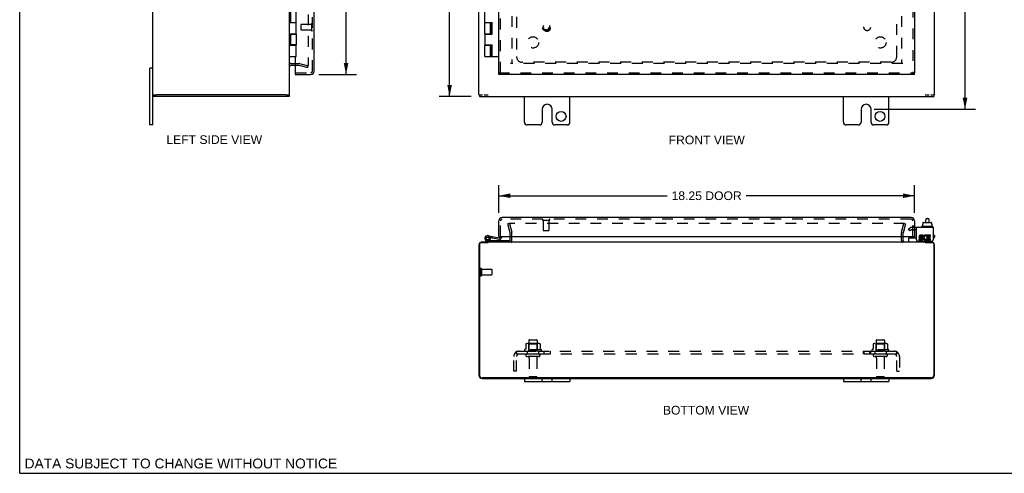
# Model space of a CAD drawing. Header units: inches. Extents: x 0 to 86.4, y 0 to 55.9.
# Tile 1 of 4: x 0 to 43.2, y 0 to 19.9. Entities that reach past the tile are written whole.
import ezdxf

# ---------------------------------------------------------------- set-up
doc = ezdxf.new("R2010")
doc.units = ezdxf.units.IN
doc.header["$LTSCALE"] = 4.754237
doc.header["$MEASUREMENT"] = 0
doc.linetypes.add('HIDDEN', pattern=[0.2, 0.1, -0.1])
doc.layers.get('0').update_dxf_attribs({"linetype": 'CONTINUOUS'})
for name, color, linetype in [('DEFAULT_2', 8, 'HIDDEN'), ('DIMENSIONS', 7, 'CONTINUOUS'), ('DOOR_ASSEMBLY', 7, 'CONTINUOUS'), ('SUBPANEL', 7, 'CONTINUOUS')]:
    doc.layers.add(name, color=color, linetype=linetype)
doc.styles.get("Standard").update_dxf_attribs({"font": 'arial.ttf'})
doc.dimstyles.new('DIMSTYLE_1', dxfattribs={"dimtxt": 0.381356, "dimasz": 0.508475, "dimexe": 0.09, "dimexo": 0.07, "dimgap": 0.0375, "dimtad": 0, "dimtih": 1, "dimtoh": 1, "dimzin": 4, "dimdsep": 46, "dimtxsty": 'Standard', "dimblk": '_FILLED', "dimblk1": '_FILLED', "dimblk2": '_FILLED', "dimcen": 0.09, "dimadec": 3, "dimazin": 1, "dimtfac": 1, "dimtdec": 3, "dimtofl": 0, "dimtmove": 0, "dimatfit": 3, "dimldrblk": '_FILLED', "dimfxl": 0, "dimtolj": 1, "dimtzin": 4, "dimarcsym": 0})

# ---------------------------------------------------------------- blocks, each defined once
blk = doc.blocks.new('_FILLED')
at = {"color": 0, "linetype": 'ByBlock'}
blk.add_solid([(0, 0), (-1, 0.2), (-1, -0.2)], dxfattribs=at)
blk = doc.blocks.new('*D3')
at = {"layer": 'DIMENSIONS', "color": 2, "linetype": 'Continuous'}
for p, q in [((13.134, 39.584), (14.785, 39.584)), ((14.327, 39.584), (14.327, 29.188)), ((14.327, 17.521), (14.327, 27.853)), ((13.134, 17.521), (14.785, 17.521))]:
    blk.add_line(p, q, dxfattribs=at)
at = {"layer": 'DIMENSIONS', "color": 2, "linetype": 'Continuous', "xscale": 0.5084745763, "yscale": 0.5084745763, "zscale": 0.5084745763}
for p, rotation in [((14.327, 39.584), 90), ((14.327, 17.521), 270)]:
    blk.add_blockref('_FILLED', p, dxfattribs=dict(at, rotation=rotation))
at = {"layer": 'DIMENSIONS', "color": 2, "linetype": 'Continuous', "insert": (14.327, 28.997), "char_height": 0.3814, "width": 1.59631, "attachment_point": 2, "line_spacing_factor": 0.9}
blk.add_mtext('22.06\\PDOOR', dxfattribs=at)
blk = doc.blocks.new('*D4')
at = {"layer": 'DIMENSIONS', "color": 2, "linetype": 'Continuous'}
for p, q in [((21.03, 11.445), (21.03, 12.65)), ((39.28, 11.445), (39.28, 12.65)), ((21.03, 12.193), (28.426, 12.193)), ((39.28, 12.193), (31.883, 12.193))]:
    blk.add_line(p, q, dxfattribs=at)
at = {"layer": 'DIMENSIONS', "color": 2, "linetype": 'Continuous', "xscale": 0.5084745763, "yscale": 0.5084745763, "zscale": 0.5084745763, "rotation": 180}
blk.add_blockref('_FILLED', (21.03, 12.193), dxfattribs=at)
at = {"layer": 'DIMENSIONS', "color": 2, "linetype": 'Continuous', "xscale": 0.5084745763, "yscale": 0.5084745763, "zscale": 0.5084745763}
blk.add_blockref('_FILLED', (39.28, 12.193), dxfattribs=at)
at = {"layer": 'DIMENSIONS', "color": 2, "linetype": 'Continuous', "insert": (30.155, 12.384), "char_height": 0.3814, "width": 3.07637, "attachment_point": 2, "line_spacing_factor": 0.9}
blk.add_mtext('18.25 DOOR', dxfattribs=at)
blk = doc.blocks.new('*D8')
at = {"layer": 'DIMENSIONS', "color": 2, "linetype": 'Continuous'}
for p, q in [((37.51, 41.178), (41.953, 41.178)), ((41.496, 41.178), (41.496, 28.965)), ((41.496, 15.99), (41.496, 28.203)), ((37.51, 15.99), (41.953, 15.99))]:
    blk.add_line(p, q, dxfattribs=at)
at = {"layer": 'DIMENSIONS', "color": 2, "linetype": 'Continuous', "xscale": 0.5084745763, "yscale": 0.5084745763, "zscale": 0.5084745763}
for p, rotation in [((41.496, 41.178), 90), ((41.496, 15.99), 270)]:
    blk.add_blockref('_FILLED', p, dxfattribs=dict(at, rotation=rotation))
at = {"layer": 'DIMENSIONS', "color": 2, "linetype": 'Continuous', "insert": (41.496, 28.775), "char_height": 0.3814, "width": 1.33262, "attachment_point": 2, "line_spacing_factor": 0.9}
blk.add_mtext('25.19', dxfattribs=at)
blk = doc.blocks.new('*D9')
at = {"layer": 'DIMENSIONS', "color": 2, "linetype": 'Continuous'}
for p, q in [((19.814, 40.553), (18.413, 40.553)), ((18.871, 40.553), (18.871, 28.934)), ((18.871, 16.553), (18.871, 28.171)), ((19.814, 16.553), (18.413, 16.553))]:
    blk.add_line(p, q, dxfattribs=at)
at = {"layer": 'DIMENSIONS', "color": 2, "linetype": 'Continuous', "xscale": 0.5084745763, "yscale": 0.5084745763, "zscale": 0.5084745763}
for p, rotation in [((18.871, 40.553), 90), ((18.871, 16.553), 270)]:
    blk.add_blockref('_FILLED', p, dxfattribs=dict(at, rotation=rotation))
at = {"layer": 'DIMENSIONS', "color": 2, "linetype": 'Continuous', "insert": (18.871, 28.744), "char_height": 0.3814, "width": 1.33262, "attachment_point": 2, "line_spacing_factor": 0.9}
blk.add_mtext('24.00', dxfattribs=at)

msp = doc.modelspace()

# ---------------------------------------------------------------- linework, layer by layer
at = {"color": 7, "linetype": 'Continuous'}
for p, q in [((0, 0), (0, 55.932)), ((5.85, 17.803), (5.715, 17.803)), ((5.715, 15.303), (5.715, 17.803)), ((5.85, 16.628), (5.999, 16.628)), ((5.88, 16.628), (5.88, 16.553)), ((11.695, 16.628), (11.85, 16.628)), ((11.83, 16.628), (11.83, 16.553)), ((20.155, 16.628), (20.31, 16.628)), ((20.18, 16.628), (20.18, 16.553)), ((20.384, 16.628), (20.566, 16.628)), ((39.743, 16.628), (39.925, 16.628)), ((40, 16.628), (40.155, 16.628)), ((40.13, 16.628), (40.13, 16.553)), ((5.85, 15.303), (5.715, 15.303)), ((39.579, 10.828), (39.579, 10.808)), ((40.076, 10.838), (39.589, 10.838)), ((39.631, 10.945), (39.646, 10.945)), ((39.631, 10.945), (39.631, 10.838)), ((39.646, 11.003), (39.646, 10.945)), ((39.658, 11.013), (40.013, 11.013)), ((39.778, 11.013), (39.778, 11.137)), ((39.838, 11.197), (39.858, 11.197)), ((39.918, 11.013), (39.918, 11.137)), ((40.024, 11.003), (40.024, 10.945)), ((40.024, 10.945), (40.04, 10.945)), ((40.04, 10.945), (40.04, 10.838)), ((40.086, 10.828), (40.086, 10.808)), ((20.558, 10.161), (20.558, 10.141)), ((39.036, 10.201), (39.036, 10.338)), ((39.046, 10.348), (39.361, 10.348)), ((39.751, 10.141), (39.751, 10.161)), ((40.098, 10.241), (40.098, 10.254)), ((22.155, 4.161), (22.155, 4.026)), ((22.155, 4.026), (24.155, 4.026)), ((22.936, 4.026), (22.936, 4.161)), ((23.373, 4.026), (23.373, 4.161)), ((24.155, 4.161), (24.155, 4.026)), ((36.155, 4.161), (36.155, 4.026)), ((36.155, 4.026), (38.155, 4.026)), ((36.936, 4.026), (36.936, 4.161)), ((37.373, 4.026), (37.373, 4.161)), ((38.155, 4.161), (38.155, 4.026)), ((0, 0), (86.441, 0))]:
    msp.add_line(p, q, dxfattribs=at)
at = {"color": 3, "linetype": 'Continuous'}
for p, q in [((5.85, 15.303), (5.85, 41.803)), ((11.85, 16.628), (11.85, 40.478)), ((20.155, 16.628), (20.155, 40.478)), ((40.155, 16.628), (40.155, 27.803)), ((11.92, 17.928), (12.098, 17.928)), ((11.83, 16.553), (5.88, 16.553)), ((11.695, 16.628), (6.005, 16.628)), ((20.18, 16.553), (40.13, 16.553)), ((22.155, 15.428), (22.155, 16.553)), ((24.155, 15.428), (24.155, 16.553)), ((36.155, 15.428), (36.155, 16.553)), ((38.155, 15.428), (38.155, 16.553)), ((22.936, 15.99), (22.936, 15.428)), ((23.373, 15.428), (23.373, 15.99)), ((36.936, 15.99), (36.936, 15.428)), ((37.373, 15.428), (37.373, 15.99)), ((22.811, 15.303), (22.28, 15.303)), ((24.03, 15.303), (23.498, 15.303)), ((36.811, 15.303), (36.28, 15.303)), ((38.03, 15.303), (37.498, 15.303)), ((21.53, 10.231), (21.53, 10.409)), ((38.78, 10.231), (38.78, 10.409)), ((40.098, 10.798), (39.361, 10.798)), ((39.361, 10.254), (39.361, 10.798)), ((39.645, 10.466), (39.544, 10.466)), ((39.544, 10.42), (39.645, 10.42)), ((39.575, 10.374), (39.544, 10.374)), ((39.645, 10.42), (39.645, 10.466)), ((39.788, 10.414), (39.807, 10.457)), ((39.985, 10.466), (39.815, 10.466)), ((39.815, 10.466), (39.815, 10.273)), ((39.861, 10.42), (39.985, 10.42)), ((39.861, 10.374), (39.861, 10.42)), ((39.962, 10.374), (39.861, 10.374)), ((39.962, 10.329), (39.962, 10.374)), ((39.985, 10.42), (39.985, 10.466)), ((40.098, 10.798), (40.098, 10.254)), ((20.155, 10.016), (20.155, 4.306)), ((20.18, 10.081), (20.18, 4.316)), ((20.24, 10.141), (20.566, 10.141)), ((20.3, 10.161), (40.01, 10.161)), ((39.421, 10.194), (40.038, 10.194)), ((39.575, 10.281), (39.474, 10.281)), ((39.474, 10.281), (39.474, 10.234)), ((39.474, 10.234), (39.575, 10.234)), ((39.529, 10.329), (39.58, 10.329)), ((39.743, 10.141), (40.07, 10.141)), ((39.815, 10.273), (39.801, 10.294)), ((39.815, 10.248), (39.815, 10.234)), ((39.815, 10.234), (39.985, 10.234)), ((39.861, 10.329), (39.962, 10.329)), ((39.861, 10.281), (39.861, 10.329)), ((39.985, 10.281), (39.861, 10.281)), ((39.985, 10.234), (39.985, 10.281)), ((40.13, 10.081), (40.13, 4.316)), ((40.155, 4.306), (40.155, 10.016)), ((20.3, 4.161), (40.01, 4.161)), ((40.005, 4.191), (20.305, 4.191))]:
    msp.add_line(p, q, dxfattribs=at)
for centre in [(23.764, 15.678), (37.764, 15.678)]:
    msp.add_circle(centre, 0.219, dxfattribs=at)
for centre, radius, start, end in [((11.92, 17.858), 0.07, 90, 180), ((23.155, 15.99), 0.219, 0, 180), ((37.155, 15.99), 0.219, 0, 180), ((22.28, 15.428), 0.125, 180, 270), ((22.811, 15.428), 0.125, 270.0001, 360), ((23.498, 15.428), 0.125, 180, 269.9999), ((24.03, 15.428), 0.125, 270, 360), ((36.28, 15.428), 0.125, 180, 270), ((36.811, 15.428), 0.125, 270.0001, 360), ((37.498, 15.428), 0.125, 180, 269.9999), ((38.03, 15.428), 0.125, 270, 360), ((39.544, 10.397), 0.0696, 90, 257.4177), ((39.544, 10.397), 0.0232, 90, 270.0485), ((39.575, 10.304), 0.0696, 270, 90), ((39.761, 10.35), 0.116, 66.5966, 251.8791), ((39.761, 10.35), 0.0696, 66.5966, 305.1122), ((20.3, 10.016), 0.145, 142.9345, 180), ((20.24, 10.081), 0.06, 90, 180), ((20.3, 10.016), 0.145, 90, 122.4929), ((21.46, 10.231), 0.07, 270, 360), ((38.85, 10.231), 0.07, 180, 270), ((39.421, 10.254), 0.06, 180, 270), ((39.575, 10.304), 0.0232, 270, 351.2295), ((39.571, 10.304), 0.0267, 353.4285, 71.7628), ((39.761, 10.348), 0.114, 251.4199, 296.1963), ((39.761, 10.35), 0.116, 295.737, 297.8532), ((40.01, 10.016), 0.145, 57.5071, 90), ((40.038, 10.254), 0.06, 270, 360), ((40.07, 10.081), 0.06, 0, 90), ((40.01, 10.016), 0.145, 0, 37.0655), ((20.3, 4.306), 0.145, 180, 270), ((20.305, 4.316), 0.125, 180, 270), ((40.005, 4.316), 0.125, 270, 360), ((40.01, 4.306), 0.145, 270, 360)]:
    msp.add_arc(centre, radius, start, end, dxfattribs=at)
at = {"color": 7, "linetype": 'Continuous'}
for centre, radius, start, end in [((39.589, 10.828), 0.01, 90, 180), ((39.589, 10.808), 0.01, 180, 270), ((39.838, 11.137), 0.06, 90, 180), ((39.858, 11.137), 0.06, 0, 90), ((40.076, 10.828), 0.01, 0, 90), ((40.076, 10.808), 0.01, 270, 360), ((39.046, 10.338), 0.01, 90, 180), ((39.076, 10.201), 0.04, 180, 270), ((40.018, 10.241), 0.08, 270, 360)]:
    msp.add_arc(centre, radius, start, end, dxfattribs=at)
for centre, major_axis, ratio, start_param, end_param in [((39.658, 11.003), (0.0111, 0), 0.898834, 1.570796, 3.141593), ((40.013, 11.003), (0.0113, 0), 0.88616, 0, 1.570796)]:
    msp.add_ellipse(centre, major_axis=major_axis, ratio=ratio, start_param=start_param, end_param=end_param, dxfattribs=at)
at = {"layer": 'DEFAULT_2', "color": 8, "linetype": 'HIDDEN'}
for p, q in [((12.663, 39.177), (12.663, 17.928)), ((21.605, 39.1), (21.605, 18.006)), ((38.705, 39.1), (38.705, 18.006)), ((11.92, 18.003), (12.249, 18.003)), ((12.098, 17.928), (12.249, 17.928)), ((12.259, 17.926), (12.644, 17.824)), ((12.279, 17.999), (12.663, 17.896)), ((12.644, 17.824), (12.663, 17.896)), ((38.76, 18.003), (21.55, 18.003)), ((21.498, 10.973), (21.425, 10.954)), ((21.528, 10.569), (21.425, 10.954)), ((38.843, 10.973), (21.466, 10.973)), ((21.498, 10.973), (21.601, 10.589)), ((38.708, 10.589), (38.811, 10.973)), ((38.884, 10.954), (38.781, 10.569)), ((38.811, 10.973), (38.884, 10.954)), ((21.53, 10.409), (21.53, 10.559)), ((21.605, 10.231), (21.605, 10.559)), ((38.705, 10.231), (38.705, 10.559)), ((38.78, 10.409), (38.78, 10.559)), ((39.02, 10.743), (39.092, 10.784)), ((39.072, 10.653), (39.02, 10.743)), ((39.144, 10.694), (39.072, 10.653)), ((39.361, 10.798), (39.144, 10.798)), ((39.361, 10.694), (39.144, 10.694)), ((20.23, 8.978), (20.23, 8.694)), ((20.273, 8.978), (20.273, 8.694)), ((20.273, 8.96), (20.72, 8.96)), ((20.273, 8.712), (20.72, 8.712)), ((20.73, 8.95), (20.73, 8.722)), ((22.211, 5.675), (22.211, 5.457)), ((22.785, 5.697), (22.274, 5.697)), ((22.346, 5.677), (22.326, 5.697)), ((22.342, 5.831), (22.342, 5.236)), ((22.346, 5.381), (22.346, 5.677)), ((22.713, 5.677), (22.346, 5.677)), ((22.372, 5.861), (22.687, 5.861)), ((22.713, 5.677), (22.733, 5.697)), ((22.713, 5.381), (22.713, 5.677)), ((22.717, 5.831), (22.717, 5.236)), ((22.848, 5.675), (22.848, 5.457)), ((37.461, 5.675), (37.461, 5.457)), ((38.035, 5.697), (37.524, 5.697)), ((37.596, 5.677), (37.576, 5.697)), ((37.592, 5.831), (37.592, 5.236)), ((37.963, 5.677), (37.596, 5.677)), ((37.596, 5.381), (37.596, 5.677)), ((37.622, 5.861), (37.937, 5.861)), ((37.963, 5.677), (37.983, 5.697)), ((37.963, 5.381), (37.963, 5.677)), ((37.967, 5.831), (37.967, 5.236)), ((38.098, 5.675), (38.098, 5.457)), ((22.885, 5.431), (22.174, 5.431)), ((22.195, 5.361), (22.864, 5.361)), ((22.787, 5.236), (22.272, 5.236)), ((22.346, 5.381), (22.326, 5.361)), ((22.713, 5.381), (22.346, 5.381)), ((22.713, 5.381), (22.733, 5.361)), ((38.135, 5.431), (37.424, 5.431)), ((37.445, 5.361), (38.114, 5.361)), ((38.037, 5.236), (37.522, 5.236)), ((37.596, 5.381), (37.576, 5.361)), ((37.963, 5.381), (37.596, 5.381)), ((37.963, 5.381), (37.983, 5.361)), ((22.787, 5.126), (22.272, 5.126)), ((22.365, 5.063), (22.365, 4.266)), ((22.695, 5.063), (22.695, 4.266)), ((38.037, 5.126), (37.522, 5.126)), ((37.615, 5.063), (37.615, 4.266)), ((37.945, 5.063), (37.945, 4.266)), ((22.665, 4.236), (22.395, 4.236)), ((37.915, 4.236), (37.645, 4.236))]:
    msp.add_line(p, q, dxfattribs=at)
for points in [[(12.644, 17.908), (12.642, 17.908), (12.641, 17.909), (12.639, 17.909)], [(12.663, 17.928), (12.663, 17.927), (12.663, 17.925), (12.662, 17.923), (12.662, 17.921), (12.661, 17.92), (12.66, 17.918), (12.659, 17.917), (12.658, 17.915), (12.657, 17.914), (12.656, 17.913), (12.654, 17.912), (12.653, 17.911), (12.651, 17.91), (12.649, 17.909), (12.648, 17.909), (12.646, 17.909), (12.644, 17.908), (12.644, 17.908)], [(22.217, 5.685), (22.215, 5.684), (22.214, 5.683), (22.213, 5.681), (22.212, 5.68), (22.211, 5.678), (22.211, 5.677), (22.211, 5.675)], [(22.842, 5.685), (22.844, 5.684), (22.845, 5.683), (22.846, 5.681), (22.847, 5.68), (22.848, 5.678), (22.848, 5.677), (22.848, 5.675)], [(37.467, 5.685), (37.465, 5.684), (37.464, 5.683), (37.463, 5.681), (37.462, 5.68), (37.461, 5.678), (37.461, 5.677), (37.461, 5.675)], [(38.092, 5.685), (38.094, 5.684), (38.095, 5.683), (38.096, 5.681), (38.097, 5.68), (38.098, 5.678), (38.098, 5.677), (38.098, 5.675)], [(22.211, 5.457), (22.211, 5.456), (22.21, 5.455), (22.21, 5.454), (22.21, 5.453), (22.209, 5.452), (22.209, 5.452), (22.209, 5.451), (22.208, 5.451), (22.208, 5.45), (22.208, 5.45), (22.207, 5.45), (22.207, 5.449), (22.207, 5.449), (22.206, 5.449), (22.206, 5.449), (22.206, 5.449), (22.206, 5.448), (22.205, 5.448)], [(22.854, 5.448), (22.853, 5.448), (22.853, 5.449), (22.853, 5.449), (22.853, 5.449), (22.852, 5.449), (22.852, 5.449), (22.852, 5.45), (22.851, 5.45), (22.851, 5.45), (22.851, 5.451), (22.85, 5.451), (22.85, 5.452), (22.85, 5.452), (22.849, 5.453), (22.849, 5.454), (22.849, 5.455), (22.848, 5.456), (22.848, 5.457)], [(37.461, 5.457), (37.461, 5.456), (37.46, 5.455), (37.46, 5.454), (37.46, 5.453), (37.459, 5.452), (37.459, 5.452), (37.459, 5.451), (37.458, 5.451), (37.458, 5.45), (37.458, 5.45), (37.457, 5.45), (37.457, 5.449), (37.457, 5.449), (37.456, 5.449), (37.456, 5.449), (37.456, 5.449), (37.456, 5.448), (37.455, 5.448)], [(38.104, 5.448), (38.103, 5.448), (38.103, 5.449), (38.103, 5.449), (38.103, 5.449), (38.102, 5.449), (38.102, 5.449), (38.102, 5.45), (38.101, 5.45), (38.101, 5.45), (38.101, 5.451), (38.1, 5.451), (38.1, 5.452), (38.1, 5.452), (38.099, 5.453), (38.099, 5.454), (38.099, 5.455), (38.098, 5.456), (38.098, 5.457)]]:
    msp.add_lwpolyline(points, dxfattribs=at)
for centre, radius, start, end in [((11.92, 17.858), 0.145, 90, 137.0142), ((12.249, 17.888), 0.115, 75, 90), ((12.249, 17.888), 0.04, 75, 90), ((21.49, 10.559), 0.04, 0, 15), ((21.49, 10.559), 0.115, 0, 15), ((38.82, 10.559), 0.115, 165, 180), ((38.82, 10.559), 0.04, 165, 180), ((39.144, 10.694), 0.104, 90, 120), ((21.46, 10.231), 0.145, 316.4739, 360), ((38.85, 10.231), 0.145, 180, 223.5261), ((20.251, 8.978), 0.0215, 0, 180), ((20.251, 8.694), 0.0215, 180, 360), ((20.72, 8.95), 0.01, 0, 90), ((20.72, 8.722), 0.01, 270, 360), ((22.274, 5.555), 0.141, 90, 113.95), ((22.372, 5.831), 0.03, 90, 180), ((22.687, 5.831), 0.03, 0, 90), ((22.785, 5.555), 0.141, 66.05, 90), ((37.524, 5.555), 0.141, 90, 113.95), ((37.622, 5.831), 0.03, 90, 180), ((37.937, 5.831), 0.03, 0, 90), ((38.035, 5.555), 0.141, 66.05, 90), ((22.195, 5.399), 0.0384, 124.4497, 270), ((22.53, 4.83), 0.698, 117.6814, 120.6631), ((22.272, 5.181), 0.055, 90, 270), ((22.787, 5.181), 0.055, 270, 90), ((22.53, 4.83), 0.698, 59.3369, 62.3186), ((22.864, 5.399), 0.0384, 270, 55.5503), ((37.445, 5.399), 0.0384, 124.4497, 270), ((37.78, 4.83), 0.698, 117.6814, 120.6631), ((37.522, 5.181), 0.055, 90, 270), ((38.037, 5.181), 0.055, 270, 90), ((37.78, 4.83), 0.698, 59.3369, 62.3186), ((38.114, 5.399), 0.0384, 270, 55.5503), ((22.302, 5.063), 0.0625, 0, 90), ((22.757, 5.063), 0.0625, 90, 180), ((37.552, 5.063), 0.0625, 0, 90), ((38.007, 5.063), 0.0625, 90, 180), ((22.395, 4.266), 0.03, 180, 270), ((22.665, 4.266), 0.03, 270, 360), ((37.645, 4.266), 0.03, 180, 270), ((37.915, 4.266), 0.03, 270, 360)]:
    msp.add_arc(centre, radius, start, end, dxfattribs=at)
at = {"layer": 'DOOR_ASSEMBLY', "color": 8, "linetype": 'HIDDEN'}
for p, q in [((12.848, 17.666), (12.848, 39.439)), ((21.105, 17.596), (21.105, 39.509)), ((39.205, 39.509), (39.205, 17.596)), ((12.348, 19.71), (12.348, 19.482)), ((12.805, 19.72), (12.358, 19.72)), ((12.805, 19.472), (12.358, 19.472)), ((12.805, 19.738), (12.805, 19.454)), ((12.114, 17.596), (12.778, 17.596)), ((21.03, 17.596), (39.28, 17.596)), ((21.105, 10.409), (21.105, 11.089)), ((39.135, 11.159), (21.175, 11.159)), ((22.963, 11.116), (23.247, 11.116)), ((22.981, 11.116), (22.981, 10.669)), ((23.229, 11.116), (23.229, 10.669)), ((39.205, 10.409), (39.205, 11.089)), ((39.28, 10.85), (39.205, 10.85)), ((22.991, 10.659), (23.219, 10.659)), ((39.205, 10.695), (39.28, 10.695)), ((39.28, 10.694), (39.205, 10.694))]:
    msp.add_line(p, q, dxfattribs=at)
at = {"layer": 'DOOR_ASSEMBLY', "color": 3, "linetype": 'Continuous'}
for p, q in [((12.923, 17.666), (12.923, 39.439)), ((21.03, 17.596), (21.03, 39.509)), ((39.28, 39.509), (39.28, 17.596)), ((12.098, 19.303), (12.098, 19.283)), ((12.098, 18.823), (12.098, 18.803)), ((12.098, 18.303), (12.098, 17.612)), ((12.098, 17.521), (12.778, 17.521)), ((39.28, 17.521), (21.03, 17.521)), ((21.03, 10.409), (21.03, 11.089)), ((39.135, 11.234), (21.175, 11.234)), ((39.28, 11.089), (39.28, 10.409)), ((21.045, 10.409), (39.264, 10.409))]:
    msp.add_line(p, q, dxfattribs=at)
at = {"layer": 'DOOR_ASSEMBLY', "color": 7, "linetype": 'Continuous'}
for p, q in [((11.881, 20.283), (11.881, 19.803)), ((12.131, 19.303), (12.131, 20.283)), ((20.418, 19.303), (20.418, 20.283)), ((11.85, 19.803), (12.131, 19.803)), ((20.418, 19.803), (20.746, 19.803)), ((20.668, 19.303), (20.668, 19.803)), ((20.703, 19.283), (20.703, 19.803)), ((20.736, 19.283), (20.736, 19.803)), ((20.746, 19.283), (20.746, 19.803)), ((11.85, 19.303), (12.131, 19.303)), ((11.881, 19.283), (12.131, 19.283)), ((11.881, 19.283), (11.881, 18.823)), ((11.91, 19.303), (11.91, 19.283)), ((11.943, 19.303), (11.943, 19.283)), ((12.068, 19.303), (12.068, 19.283)), ((12.097, 19.283), (12.097, 19.303)), ((12.131, 19.283), (12.131, 18.823)), ((20.418, 19.303), (20.703, 19.303)), ((20.418, 19.283), (20.418, 18.823)), ((20.418, 19.283), (20.746, 19.283)), ((20.48, 19.303), (20.48, 19.283)), ((20.605, 19.303), (20.605, 19.283)), ((11.85, 18.803), (12.131, 18.803)), ((12.131, 18.823), (11.881, 18.823)), ((11.91, 18.823), (11.91, 18.803)), ((11.914, 18.803), (11.914, 18.823)), ((11.943, 18.823), (11.943, 18.803)), ((12.068, 18.823), (12.068, 18.803)), ((12.097, 18.803), (12.097, 18.823)), ((12.131, 18.303), (12.131, 18.803)), ((20.418, 18.823), (20.746, 18.823)), ((20.418, 18.303), (20.418, 18.803)), ((20.418, 18.803), (20.703, 18.803)), ((20.48, 18.823), (20.48, 18.803)), ((20.605, 18.823), (20.605, 18.803)), ((20.668, 18.303), (20.668, 18.803)), ((20.703, 18.303), (20.703, 18.823)), ((20.736, 18.303), (20.736, 18.823)), ((20.746, 18.303), (20.746, 18.823)), ((11.85, 18.303), (12.131, 18.303)), ((20.418, 18.303), (21.03, 18.303)), ((12.098, 17.596), (12.114, 17.596)), ((12.098, 17.596), (12.098, 17.521)), ((21.03, 17.521), (21.03, 17.596)), ((21.165, 17.66), (21.165, 17.659)), ((39.28, 17.521), (39.28, 17.596)), ((20.554, 10.38), (20.564, 10.378)), ((20.567, 10.438), (21.069, 10.35)), ((20.736, 10.348), (20.746, 10.407)), ((21.045, 10.409), (21.03, 10.409)), ((21.105, 10.409), (21.105, 10.379)), ((21.165, 10.379), (21.165, 10.409)), ((39.124, 10.409), (39.124, 10.366)), ((39.199, 10.399), (39.198, 10.409)), ((39.199, 10.399), (39.28, 10.399)), ((39.264, 10.409), (39.28, 10.409)), ((39.28, 10.409), (39.28, 10.348)), ((40.125, 10.476), (40.098, 10.476)), ((40.155, 10.446), (40.155, 10.366)), ((20.703, 10.161), (20.521, 10.193)), ((20.531, 10.251), (20.703, 10.221)), ((20.644, 10.243), (20.596, 10.278)), ((20.602, 10.344), (20.601, 10.344)), ((20.659, 10.361), (21.059, 10.291)), ((20.703, 10.221), (21.503, 10.221)), ((20.968, 10.225), (20.968, 10.221)), ((20.968, 10.225), (21.224, 10.225)), ((21.224, 10.225), (21.224, 10.221)), ((21.503, 10.221), (21.503, 10.175)), ((40.125, 10.336), (40.098, 10.336))]:
    msp.add_line(p, q, dxfattribs=at)
at = {"layer": 'DOOR_ASSEMBLY', "color": 8, "linetype": 'HIDDEN'}
for radius in [0.164, 0.124]:
    msp.add_circle((23.105, 19.596), radius, dxfattribs=at)
at = {"layer": 'DOOR_ASSEMBLY', "color": 7, "linetype": 'Continuous'}
msp.add_circle((20.543, 10.316), 0.0625, dxfattribs=at)
at = {"layer": 'DOOR_ASSEMBLY', "color": 8, "linetype": 'HIDDEN'}
for centre, radius, start, end in [((12.358, 19.71), 0.01, 90, 180), ((12.358, 19.482), 0.01, 180, 270), ((12.827, 19.738), 0.0215, 0, 180), ((12.827, 19.454), 0.0215, 180, 360), ((12.778, 17.666), 0.07, 270, 360), ((21.175, 11.089), 0.07, 90, 180), ((22.963, 11.137), 0.0215, 90, 270), ((23.247, 11.137), 0.0215, 270, 90), ((39.135, 11.089), 0.07, 0, 90), ((22.991, 10.669), 0.01, 180, 270), ((23.219, 10.669), 0.01, 270, 360)]:
    msp.add_arc(centre, radius, start, end, dxfattribs=at)
at = {"layer": 'DOOR_ASSEMBLY', "color": 3, "linetype": 'Continuous'}
for centre, radius, start, end in [((12.114, 17.612), 0.0156, 180, 270), ((12.778, 17.666), 0.145, 270, 360), ((21.175, 11.089), 0.145, 90, 180), ((39.135, 11.089), 0.145, 0, 90)]:
    msp.add_arc(centre, radius, start, end, dxfattribs=at)
at = {"layer": 'DOOR_ASSEMBLY', "color": 7, "linetype": 'Continuous'}
for centre, radius, start, end in [((20.543, 10.316), 0.125, 318.1687, 260), ((20.543, 10.316), 0.0659, 324.5216, 259.9962), ((20.543, 10.316), 0.065, 80, 25.8116), ((21.075, 10.379), 0.09, 260, 360), ((21.075, 10.379), 0.03, 260, 360), ((40.125, 10.446), 0.03, 0, 90), ((39.154, 10.366), 0.03, 180, 216.9339), ((40.125, 10.366), 0.03, 270, 360)]:
    msp.add_arc(centre, radius, start, end, dxfattribs=at)
at = {"layer": 'SUBPANEL', "color": 8, "linetype": 'HIDDEN'}
for p, q in [((21.811, 20.049), (21.811, 18.303)), ((38.498, 18.303), (38.498, 20.049)), ((38.248, 18.053), (22.061, 18.053)), ((21.772, 5.307), (21.852, 5.21)), ((21.811, 5.236), (21.811, 5.361)), ((21.811, 5.361), (38.498, 5.361)), ((38.498, 5.236), (21.811, 5.236)), ((21.813, 5.281), (21.813, 5.282)), ((21.814, 5.28), (21.813, 5.281)), ((21.814, 5.278), (21.814, 5.28)), ((21.815, 5.277), (21.814, 5.278)), ((21.815, 5.276), (21.815, 5.277)), ((21.815, 5.274), (21.815, 5.276)), ((21.816, 5.273), (21.815, 5.274)), ((21.816, 5.271), (21.816, 5.273)), ((21.817, 5.27), (21.816, 5.271)), ((21.817, 5.268), (21.817, 5.27)), ((21.818, 5.267), (21.817, 5.268)), ((21.818, 5.265), (21.818, 5.267)), ((21.819, 5.264), (21.818, 5.265)), ((21.819, 5.262), (21.819, 5.264)), ((21.82, 5.261), (21.819, 5.262)), ((21.82, 5.259), (21.82, 5.261)), ((21.821, 5.257), (21.82, 5.259)), ((21.822, 5.256), (21.821, 5.257)), ((21.838, 5.218), (21.833, 5.222)), ((22.28, 5.361), (22.28, 5.236)), ((22.78, 5.361), (22.78, 5.236)), ((23.008, 5.361), (23.008, 5.236)), ((23.289, 5.361), (23.289, 5.236)), ((37.02, 5.361), (37.02, 5.236)), ((37.059, 5.361), (37.059, 5.236)), ((37.301, 5.361), (37.301, 5.236)), ((37.34, 5.361), (37.34, 5.236)), ((37.53, 5.361), (37.53, 5.236)), ((38.03, 5.361), (38.03, 5.236)), ((38.537, 5.307), (38.457, 5.21)), ((38.478, 5.235), (38.479, 5.236)), ((38.482, 5.244), (38.481, 5.243)), ((38.483, 5.245), (38.482, 5.244)), ((38.484, 5.248), (38.483, 5.247)), ((38.483, 5.247), (38.483, 5.245)), ((38.485, 5.25), (38.484, 5.248)), ((38.486, 5.253), (38.485, 5.251)), ((38.485, 5.251), (38.485, 5.25)), ((38.49, 5.263), (38.489, 5.261)), ((38.491, 5.264), (38.49, 5.263)), ((38.492, 5.268), (38.491, 5.266)), ((38.491, 5.266), (38.491, 5.264)), ((38.493, 5.271), (38.492, 5.269)), ((38.492, 5.269), (38.492, 5.268)), ((38.494, 5.274), (38.493, 5.272)), ((38.493, 5.272), (38.493, 5.271)), ((38.495, 5.278), (38.494, 5.277)), ((38.494, 5.277), (38.494, 5.275)), ((38.494, 5.275), (38.494, 5.274)), ((38.496, 5.282), (38.495, 5.281)), ((38.495, 5.281), (38.495, 5.279)), ((38.495, 5.279), (38.495, 5.278)), ((38.497, 5.286), (38.496, 5.284)), ((38.496, 5.284), (38.496, 5.283)), ((38.496, 5.283), (38.496, 5.282)), ((38.497, 5.288), (38.497, 5.287)), ((38.497, 5.287), (38.497, 5.286)), ((38.498, 5.236), (38.498, 5.361)), ((21.686, 4.486), (21.686, 5.124)), ((21.811, 4.486), (21.811, 5.124)), ((38.498, 4.486), (38.498, 5.124)), ((38.623, 5.124), (38.623, 4.486)), ((21.811, 4.486), (21.686, 4.486)), ((38.498, 4.486), (38.623, 4.486))]:
    msp.add_line(p, q, dxfattribs=at)
for points in [[(21.772, 5.307), (21.774, 5.308), (21.776, 5.31), (21.777, 5.312), (21.779, 5.315), (21.781, 5.317), (21.782, 5.32), (21.784, 5.323), (21.785, 5.326), (21.787, 5.329), (21.788, 5.332), (21.789, 5.335), (21.791, 5.339), (21.792, 5.341), (21.793, 5.344), (21.795, 5.347), (21.796, 5.349), (21.798, 5.352), (21.799, 5.354), (21.801, 5.356), (21.803, 5.358), (21.804, 5.359), (21.806, 5.36), (21.807, 5.36), (21.809, 5.36), (21.81, 5.361), (21.811, 5.361)], [(21.811, 5.295), (21.811, 5.295), (21.811, 5.295), (21.811, 5.295), (21.811, 5.295), (21.811, 5.295), (21.811, 5.295), (21.811, 5.295), (21.811, 5.295), (21.811, 5.294), (21.811, 5.294), (21.811, 5.293), (21.811, 5.293), (21.811, 5.293), (21.811, 5.292)], [(21.813, 5.282), (21.813, 5.284), (21.813, 5.284), (21.813, 5.285), (21.812, 5.286), (21.812, 5.286), (21.812, 5.287), (21.812, 5.287), (21.812, 5.288), (21.812, 5.289), (21.812, 5.289), (21.812, 5.29), (21.811, 5.29), (21.811, 5.291), (21.811, 5.292), (21.811, 5.292), (21.811, 5.293), (21.811, 5.293), (21.811, 5.293), (21.811, 5.294), (21.811, 5.294), (21.811, 5.295), (21.811, 5.295), (21.811, 5.295)], [(21.833, 5.222), (21.831, 5.224), (21.83, 5.226), (21.828, 5.227), (21.826, 5.229), (21.824, 5.23), (21.822, 5.232), (21.82, 5.233), (21.818, 5.234), (21.816, 5.234), (21.815, 5.235), (21.813, 5.235), (21.812, 5.236), (21.811, 5.236)], [(21.834, 5.232), (21.834, 5.232), (21.834, 5.232), (21.834, 5.232), (21.834, 5.232), (21.834, 5.232), (21.833, 5.232), (21.833, 5.232), (21.833, 5.233), (21.833, 5.233), (21.833, 5.234), (21.832, 5.234), (21.832, 5.234), (21.832, 5.235), (21.831, 5.235), (21.831, 5.236), (21.831, 5.236), (21.831, 5.237), (21.83, 5.238), (21.83, 5.238), (21.83, 5.239), (21.829, 5.239), (21.829, 5.24), (21.829, 5.241), (21.828, 5.241), (21.828, 5.242), (21.828, 5.243), (21.827, 5.243), (21.827, 5.244), (21.827, 5.245), (21.826, 5.245), (21.826, 5.246), (21.826, 5.247), (21.825, 5.248), (21.825, 5.248), (21.825, 5.249), (21.824, 5.25), (21.824, 5.251), (21.824, 5.252), (21.823, 5.252), (21.823, 5.253), (21.822, 5.254), (21.822, 5.255), (21.822, 5.256)], [(21.831, 5.235), (21.831, 5.235), (21.832, 5.235), (21.832, 5.234), (21.832, 5.234), (21.832, 5.233), (21.833, 5.233), (21.833, 5.233), (21.833, 5.233), (21.833, 5.232), (21.833, 5.232), (21.834, 5.232), (21.834, 5.232)], [(21.852, 5.21), (21.851, 5.21), (21.851, 5.21), (21.85, 5.21), (21.849, 5.21), (21.849, 5.21), (21.848, 5.21), (21.847, 5.211), (21.846, 5.211), (21.845, 5.212), (21.844, 5.213), (21.842, 5.214), (21.841, 5.215), (21.84, 5.216), (21.838, 5.218)], [(38.457, 5.21), (38.458, 5.21), (38.458, 5.21), (38.459, 5.21), (38.46, 5.21), (38.46, 5.21), (38.461, 5.21), (38.462, 5.211), (38.463, 5.211), (38.464, 5.212), (38.465, 5.213), (38.467, 5.214), (38.468, 5.215), (38.469, 5.216), (38.471, 5.218), (38.474, 5.221)], [(38.474, 5.221), (38.476, 5.222), (38.478, 5.224), (38.479, 5.226), (38.481, 5.227), (38.483, 5.229), (38.485, 5.23), (38.487, 5.232), (38.489, 5.233), (38.491, 5.234), (38.493, 5.234), (38.494, 5.235), (38.496, 5.235), (38.497, 5.236), (38.498, 5.236)], [(38.481, 5.243), (38.481, 5.241), (38.481, 5.241), (38.48, 5.24), (38.48, 5.24), (38.48, 5.239), (38.479, 5.239), (38.479, 5.238), (38.479, 5.237), (38.478, 5.237), (38.478, 5.236), (38.478, 5.236), (38.478, 5.235), (38.477, 5.235), (38.477, 5.235), (38.477, 5.234), (38.477, 5.234), (38.476, 5.233), (38.476, 5.233), (38.476, 5.233), (38.476, 5.232), (38.476, 5.232), (38.475, 5.232), (38.475, 5.232)], [(38.475, 5.232), (38.475, 5.232), (38.475, 5.232), (38.475, 5.232), (38.475, 5.232), (38.475, 5.232), (38.476, 5.232), (38.476, 5.232), (38.476, 5.232), (38.476, 5.233), (38.476, 5.233), (38.477, 5.233), (38.477, 5.234), (38.477, 5.234), (38.477, 5.234), (38.478, 5.235), (38.478, 5.235)], [(38.489, 5.261), (38.489, 5.259), (38.488, 5.259), (38.488, 5.258), (38.488, 5.257), (38.487, 5.256), (38.487, 5.255), (38.487, 5.254), (38.486, 5.254), (38.486, 5.253)], [(38.498, 5.295), (38.498, 5.295), (38.498, 5.295), (38.498, 5.295), (38.498, 5.295), (38.498, 5.295), (38.498, 5.294), (38.498, 5.294), (38.498, 5.294), (38.498, 5.293), (38.498, 5.293), (38.498, 5.292), (38.498, 5.292), (38.498, 5.291), (38.498, 5.291), (38.498, 5.29), (38.498, 5.29), (38.497, 5.289), (38.497, 5.289), (38.497, 5.288), (38.497, 5.288)], [(38.537, 5.307), (38.535, 5.308), (38.533, 5.31), (38.532, 5.312), (38.53, 5.315), (38.528, 5.317), (38.527, 5.32), (38.525, 5.323), (38.524, 5.326), (38.522, 5.329), (38.521, 5.332), (38.52, 5.335), (38.518, 5.339), (38.517, 5.341), (38.516, 5.344), (38.514, 5.347), (38.513, 5.349), (38.511, 5.352), (38.51, 5.354), (38.508, 5.356), (38.507, 5.358), (38.505, 5.359), (38.503, 5.36), (38.502, 5.36), (38.501, 5.36), (38.499, 5.361), (38.498, 5.361)], [(38.498, 5.292), (38.498, 5.293), (38.498, 5.293), (38.498, 5.294), (38.498, 5.294), (38.498, 5.294), (38.498, 5.295), (38.498, 5.295), (38.498, 5.295), (38.498, 5.295), (38.498, 5.295), (38.498, 5.295)]]:
    msp.add_lwpolyline(points, dxfattribs=at)
for centre, radius in [((23.148, 19.547), 0.141), ((37.2, 19.583), 0.141), ((22.53, 18.928), 0.25), ((37.78, 18.928), 0.25)]:
    msp.add_circle(centre, radius, dxfattribs=at)
for centre, radius, start, end in [((22.061, 18.303), 0.25, 180, 270), ((38.248, 18.303), 0.25, 270, 360), ((21.923, 5.124), 0.237, 90, 180), ((21.923, 5.124), 0.112, 90, 180), ((38.386, 5.124), 0.237, 0, 90), ((38.386, 5.124), 0.112, 0, 90)]:
    msp.add_arc(centre, radius, start, end, dxfattribs=at)

# ---------------------------------------------------------------- texts
at = {"layer": 'DIMENSIONS', "color": 2, "linetype": 'Continuous', "line_spacing_factor": 0.9}
for s, insert, char_height, width, attachment_point in [('LEFT SIDE VIEW', (8.542, 14.848), 0.38136, 4.1935, 2), ('FRONT VIEW', (30.159, 14.836), 0.3814, 3.33722, 2), ('BOTTOM VIEW', (30.128, 2.963), 0.38136, 3.77954, 2), ('DATA SUBJECT TO CHANGE WITHOUT NOTICE', (0.216, 0.648), 0.4322, 13.69233, 1)]:
    msp.add_mtext(s, dxfattribs=dict(at, insert=insert, char_height=char_height, width=width, attachment_point=attachment_point))

# ---------------------------------------------------------------- dimensions: what is measured, and where the dimension line sits
at = {"layer": 'DIMENSIONS', "color": 2, "linetype": 'Continuous'}
for base, p1, p2, picture, middle in [((41.496, 15.99), (37.44, 41.178), (37.44, 15.99), '*D8', (41.49, 28.582)), ((18.871, 16.553), (19.884, 40.553), (19.884, 16.553), '*D9', (18.866, 28.551))]:
    dim = msp.add_linear_dim(base=base, p1=p1, p2=p2, angle=270, dimstyle='DIMSTYLE_1', dxfattribs=at)
    dim.commit()
    dim.dimension.update_dxf_attribs({"geometry": picture, "text_midpoint": middle, "dimtype": 160})
dim = msp.add_linear_dim(base=(14.327, 17.521), p1=(13.064, 39.584), p2=(13.064, 17.521), angle=270, text='<>\\PDOOR', dimstyle='DIMSTYLE_1', dxfattribs=at)
dim.commit()
dim.dimension.update_dxf_attribs({"geometry": '*D3', "text_midpoint": (14.327, 28.52), "dimtype": 160})
dim = msp.add_linear_dim(base=(39.28, 12.193), p1=(21.03, 11.375), p2=(39.28, 11.375), text='<> DOOR', dimstyle='DIMSTYLE_1', dxfattribs=at)
dim.commit()
dim.dimension.update_dxf_attribs({"geometry": '*D4', "text_midpoint": (30.155, 12.193), "dimtype": 160})

doc.saveas('drawing.dxf')
